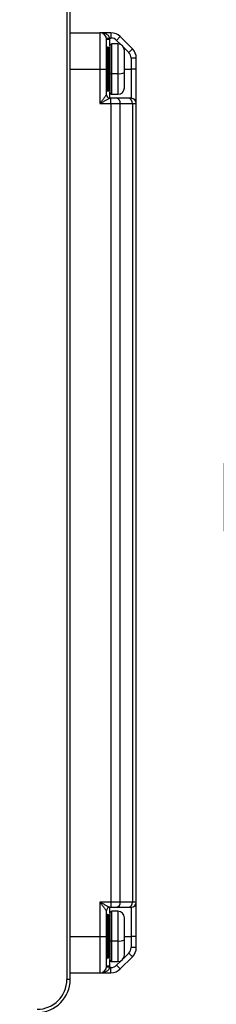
# Model space of a CAD drawing. Header units: millimetres. Extents: x 0 to 838, y 0 to 648.
# Tile 41 of 63: x 622 to 652, y 133 to 282. Entities that reach past the tile are written whole.
import ezdxf

# ---------------------------------------------------------------- set-up
doc = ezdxf.new("R2010")
doc.units = ezdxf.units.MM
doc.header["$LTSCALE"] = 3
doc.layers.add('DIMENSIONS', color=140, linetype='Continuous', lineweight=25)
doc.styles.add('SLDTEXTSTYLE0', font='TXT', dxfattribs={"width": 0.7})
doc.dimstyles.new('SLDDIMSTYLE2', dxfattribs={"dimtxt": 6.474023, "dimasz": 9.906, "dimexe": 0, "dimexo": 0.0625, "dimgap": 1.618506, "dimtad": 0, "dimtih": 1, "dimtoh": 1, "dimdec": 1, "dimrnd": 1e-09, "dimzin": 12, "dimdsep": 46, "dimtxsty": 'SLDTEXTSTYLE0', "dimsah": 1, "dimcen": 0.09, "dimadec": 0, "dimazin": 3, "dimtfac": 1, "dimtdec": 1, "dimtofl": 0, "dimtmove": 0, "dimatfit": 3, "dimfxl": 0, "dimfrac": 2, "dimtolj": 1, "dimtzin": 12, "dimarcsym": 0})

# ---------------------------------------------------------------- blocks, each defined once
blk = doc.blocks.new('_D_20')
at = {"layer": 'DIMENSIONS'}
for p, q in [((628.22, 291.67), (674.09, 291.67)), ((664.56, 291.67), (664.56, 226.38)), ((654.94, 214.65), (652.77, 214.65)), ((652.77, 214.65), (652.77, 204.36)), ((674.18, 214.65), (676.36, 214.65)), ((676.36, 214.65), (676.36, 204.36)), ((652.77, 204.36), (654.94, 204.36)), ((676.36, 204.36), (674.18, 204.36)), ((664.56, 124.17), (664.56, 202.91)), ((625.64, 124.17), (674.09, 124.17))]:
    blk.add_line(p, q, dxfattribs=at)
for points in [[(664.56, 291.67), (663.04, 281.76), (666.09, 281.76)], [(664.56, 124.17), (666.09, 134.07), (663.04, 134.07)]]:
    blk.add_solid(points, dxfattribs=at)
at = {"layer": 'DIMENSIONS', "char_height": 6.35, "attachment_point": 1, "style": 'SLDTEXTSTYLE0'}
for s, insert in [('167.5', (652.25, 224.28)), ('6.59', (654.94, 212.54))]:
    blk.add_mtext(s, dxfattribs=dict(at, insert=insert))

msp = doc.modelspace()

# ---------------------------------------------------------------- linework, layer by layer
for p, q in [((628.974732, 330.165646), (628.974732, 136.665646)), ((629.474732, 136.665646), (629.474732, 330.165646)), ((629.474732, 279.665646), (633.974732, 279.665646)), ((633.974732, 279.665646), (633.974732, 274.165646)), ((635.646305, 279.665646), (633.974732, 279.665646)), ((635.646305, 279.665646), (635.646305, 278.865646)), ((635.461339, 278.865646), (634.965803, 278.798979)), ((634.974732, 274.165646), (634.974732, 278.665646)), ((635.474732, 278.665646), (634.974732, 278.665646)), ((635.461339, 278.865646), (635.646305, 278.865646)), ((635.474732, 277.665646), (635.474732, 278.665646)), ((637.060518, 279.079859), (636.494833, 278.514174)), ((636.494833, 278.514174), (637.180964, 277.828043)), ((638.888946, 277.251432), (637.060518, 279.079859)), ((635.274732, 277.415646), (635.174732, 277.415646)), ((635.174732, 274.165646), (635.174732, 277.415646)), ((635.274732, 277.415646), (635.274732, 274.165646)), ((635.474732, 277.665646), (635.474732, 273.547499)), ((636.674732, 277.965646), (635.774732, 277.965646)), ((635.774732, 273.494515), (635.774732, 277.965646)), ((636.674732, 277.965646), (636.674732, 273.494515)), ((637.53713, 277.471877), (638.32326, 276.685747)), ((637.674732, 273.671128), (637.674732, 276.965646)), ((638.888946, 277.251432), (638.32326, 276.685747)), ((638.674732, 275.837218), (638.674732, 274.165646)), ((639.474732, 275.837218), (638.674732, 275.837218)), ((639.474732, 274.165646), (639.474732, 275.837218)), ((629.474732, 274.165646), (633.974732, 274.165646)), ((633.974732, 274.165646), (633.974732, 268.965646)), ((633.974732, 274.165646), (634.974732, 274.165646)), ((634.974732, 270.265646), (634.974732, 274.165646)), ((635.174732, 274.165646), (634.974732, 274.165646)), ((635.274732, 274.165646), (635.174732, 274.165646)), ((635.174732, 270.915646), (635.174732, 274.165646)), ((635.274732, 274.165646), (635.474732, 274.165646)), ((635.274732, 274.165646), (635.274732, 270.915646)), ((637.674732, 275.075908), (637.679215, 275.075908)), ((637.674732, 274.165646), (638.674732, 274.165646)), ((637.674732, 271.365646), (637.674732, 273.671128)), ((638.674732, 274.165646), (638.674732, 269.765646)), ((639.474732, 274.165646), (638.674732, 274.165646)), ((639.474732, 268.965646), (639.474732, 274.165646)), ((635.474732, 273.547499), (635.474732, 270.665646)), ((635.774732, 273.494515), (636.674732, 273.494515)), ((635.774732, 270.365646), (635.774732, 273.494515)), ((636.674732, 273.494515), (636.674732, 270.365646)), ((637.679215, 273.255383), (637.674732, 273.255383)), ((635.174732, 270.915646), (635.274732, 270.915646)), ((634.974732, 270.265646), (634.965803, 270.265646)), ((635.646305, 269.765646), (635.461339, 269.765646)), ((635.474732, 269.765646), (635.474732, 270.665646)), ((635.646305, 268.965646), (635.646305, 269.765646)), ((636.494833, 269.765646), (635.646305, 269.765646)), ((635.774732, 270.365646), (636.674732, 270.365646)), ((638.32326, 269.765646), (636.494833, 269.765646)), ((638.674732, 269.765646), (638.32326, 269.765646)), ((633.974732, 268.965646), (635.646305, 268.965646)), ((635.646305, 268.965646), (635.646305, 148.365646)), ((635.646305, 268.965646), (637.060518, 268.965646)), ((637.060518, 148.365646), (637.060518, 268.965646)), ((637.060518, 268.965646), (638.888946, 268.965646)), ((638.888946, 268.965646), (638.888946, 148.365646)), ((638.888946, 268.965646), (639.474732, 268.965646)), ((639.474732, 148.365646), (639.474732, 268.965646)), ((635.646305, 148.365646), (633.974732, 148.365646)), ((633.974732, 148.365646), (633.974732, 143.165646)), ((635.461339, 147.565646), (635.646305, 147.565646)), ((635.474732, 146.665646), (635.474732, 147.565646)), ((635.646305, 148.365646), (635.646305, 147.565646)), ((637.060518, 148.365646), (635.646305, 148.365646)), ((635.646305, 147.565646), (636.494833, 147.565646)), ((636.494833, 147.565646), (638.32326, 147.565646)), ((638.888946, 148.365646), (637.060518, 148.365646)), ((638.32326, 147.565646), (638.674732, 147.565646)), ((638.674732, 147.565646), (638.674732, 143.165646)), ((639.474732, 148.365646), (638.888946, 148.365646)), ((639.474732, 143.165646), (639.474732, 148.365646)), ((634.965803, 147.065646), (634.974732, 147.065646)), ((634.974732, 143.165646), (634.974732, 147.065646)), ((635.274732, 146.415646), (635.174732, 146.415646)), ((635.174732, 143.165646), (635.174732, 146.415646)), ((635.274732, 146.415646), (635.274732, 143.165646)), ((635.474732, 146.665646), (635.474732, 142.547499)), ((636.674732, 146.965646), (635.774732, 146.965646)), ((635.774732, 142.494515), (635.774732, 146.965646)), ((636.674732, 146.965646), (636.674732, 142.494515)), ((637.674732, 142.671128), (637.674732, 145.965646)), ((629.474732, 143.165646), (633.974732, 143.165646)), ((633.974732, 143.165646), (634.974732, 143.165646)), ((633.974732, 143.165646), (633.974732, 137.665646)), ((634.974732, 138.665646), (634.974732, 143.165646)), ((634.974732, 143.165646), (635.174732, 143.165646)), ((635.274732, 143.165646), (635.174732, 143.165646)), ((635.174732, 139.915646), (635.174732, 143.165646)), ((635.274732, 143.165646), (635.474732, 143.165646)), ((635.274732, 143.165646), (635.274732, 139.915646)), ((637.674732, 144.075908), (637.679215, 144.075908)), ((637.674732, 143.165646), (638.674732, 143.165646)), ((639.474732, 143.165646), (638.674732, 143.165646)), ((638.674732, 143.165646), (638.674732, 141.494073)), ((639.474732, 141.494073), (639.474732, 143.165646)), ((635.474732, 142.547499), (635.474732, 139.665646)), ((635.774732, 142.494515), (636.674732, 142.494515)), ((635.774732, 139.365646), (635.774732, 142.494515)), ((636.674732, 142.494515), (636.674732, 139.365646)), ((637.674732, 140.365646), (637.674732, 142.671128)), ((637.679215, 142.255383), (637.674732, 142.255383)), ((639.474732, 141.494073), (638.674732, 141.494073)), ((635.174732, 139.915646), (635.274732, 139.915646)), ((637.060518, 138.251432), (638.888946, 140.079859)), ((638.32326, 140.645545), (637.53713, 139.859414)), ((638.888946, 140.079859), (638.32326, 140.645545)), ((635.461339, 138.465646), (634.965803, 138.532312)), ((635.474732, 138.665646), (634.974732, 138.665646)), ((635.646305, 138.465646), (635.461339, 138.465646)), ((635.474732, 138.665646), (635.474732, 139.665646)), ((635.646305, 137.665646), (635.646305, 138.465646)), ((635.774732, 139.365646), (636.674732, 139.365646)), ((637.180964, 139.503248), (636.494833, 138.817117)), ((637.060518, 138.251432), (636.494833, 138.817117)), ((629.474732, 137.665646), (633.974732, 137.665646)), ((633.974732, 137.665646), (635.646305, 137.665646)), ((629.474732, 136.665646), (628.974732, 136.665646))]:
    msp.add_line(p, q)
for centre, radius, start, end in [((633.974732, 278.665646), 1, 0, 90), ((635.646305, 277.665646), 2, 45, 90), ((633.974732, 278.665646), 1.5, 0, 7.66225566), ((635.646305, 277.665646), 1.2, 45, 90), ((635.174732, 277.615646), 0.2, 180, 270), ((635.274732, 277.215646), 0.2, 0, 90), ((635.774732, 277.665646), 0.3, 90, 180), ((636.674732, 276.965646), 1, 0, 90), ((637.474732, 275.837218), 1.2, 0, 45), ((637.474732, 275.837218), 2, 0, 45), ((636.916934, 275.042496), 1.566815, 261.10742391, 298.92440276), ((635.702071, 273.958909), 0.470044, 241.07559724, 278.89257609), ((635.174732, 270.715646), 0.2, 90, 180), ((635.274732, 271.115646), 0.2, 270, 0), ((636.674732, 271.365646), 1, 270, 0), ((635.463581, 270.263423), 0.497783, 179.74421702, 269.7419126), ((635.474732, 270.265646), 0.5, 180, 270), ((635.774732, 270.665646), 0.3, 180, 270), ((636.353412, 269.065646), 0.714143, 351.95053302, 78.57824634), ((638.181839, 269.065646), 0.714143, 351.95053302, 78.57824634), ((638.674732, 268.965646), 0.8, 0, 90), ((635.463581, 147.067868), 0.497783, 90.2580874, 180.25578298), ((635.474732, 147.065646), 0.5, 90, 180), ((636.353412, 148.265646), 0.714143, 281.42175366, 8.04946698), ((638.181839, 148.265646), 0.714143, 281.42175366, 8.04946698), ((638.674732, 148.365646), 0.8, 270, 0), ((635.174732, 146.615646), 0.2, 180, 270), ((635.274732, 146.215646), 0.2, 0, 90), ((635.774732, 146.665646), 0.3, 90, 180), ((636.674732, 145.965646), 1, 360, 90), ((635.702071, 142.958909), 0.470044, 241.07559724, 278.89257609), ((636.916934, 144.042496), 1.566815, 261.10742391, 298.92440276), ((637.474732, 141.494073), 1.2, 315, 0), ((637.474732, 141.494073), 2, 315, 0), ((635.174732, 139.715646), 0.2, 90, 180), ((635.274732, 140.115646), 0.2, 270, 0), ((636.674732, 140.365646), 1, 270, 0), ((633.974732, 138.665646), 1, 270, 0), ((633.974732, 138.665646), 1.5, 352.33774434, 0), ((635.774732, 139.665646), 0.3, 180, 270), ((635.646305, 139.665646), 1.2, 270, 315), ((635.646305, 139.665646), 2, 270, 315), ((624.474732, 136.665646), 4.5, 270, 0), ((624.474732, 136.665646), 5, 270, 0)]:
    msp.add_arc(centre, radius, start, end)
for points, knots in [([(635.461339, 278.865646), (635.44045, 278.929199), (635.395272, 279.066647), (635.202312, 279.295141), (634.861333, 279.528659), (634.54335, 279.564385), (634.368251, 279.584057)], [0, 0, 0, 0, 0.1307680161, 0.282816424, 0.6050799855, 1, 1, 1, 1]), ([(634.965803, 270.265646), (634.946473, 270.265645), (634.895815, 270.211442), (634.792476, 270.084268), (634.753277, 270.033934), (634.670392, 269.925103), (634.626293, 269.866087), (634.487014, 269.677605), (634.388413, 269.54159), (634.185094, 269.259411), (634.079371, 269.111766), (633.974732, 268.965646)], [0, 0, 0, 0, 0.25, 0.25, 0.375, 0.375, 0.5, 0.5, 0.75, 0.75, 1, 1, 1, 1]), ([(633.974732, 268.965646), (634.131692, 269.055567), (634.290276, 269.146424), (634.595253, 269.320073), (634.743156, 269.403774), (634.952074, 269.519764), (635.018222, 269.556081), (635.142549, 269.623054), (635.201348, 269.654028), (635.356356, 269.73229), (635.432341, 269.765646), (635.461339, 269.765646)], [0, 0, 0, 0, 0.25, 0.25, 0.5, 0.5, 0.625, 0.625, 0.75, 0.75, 1, 1, 1, 1]), ([(633.974732, 148.365646), (634.079371, 148.219525), (634.185094, 148.07188), (634.388413, 147.789701), (634.487014, 147.653686), (634.626293, 147.465204), (634.670392, 147.406188), (634.753277, 147.297357), (634.792476, 147.247023), (634.895815, 147.119849), (634.946473, 147.065646), (634.965803, 147.065646)], [0, 0, 0, 0, 0.25, 0.25, 0.5, 0.5, 0.625, 0.625, 0.75, 0.75, 1, 1, 1, 1]), ([(635.461339, 147.565646), (635.432341, 147.565646), (635.356356, 147.599001), (635.201348, 147.677263), (635.142549, 147.708237), (635.018222, 147.77521), (634.952074, 147.811527), (634.743156, 147.927517), (634.595253, 148.011218), (634.290276, 148.184867), (634.131692, 148.275724), (633.974732, 148.365646)], [0, 0, 0, 0, 0.25, 0.25, 0.375, 0.375, 0.5, 0.5, 0.75, 0.75, 1, 1, 1, 1]), ([(634.368251, 137.747234), (634.543349, 137.766907), (634.861332, 137.802633), (635.20232, 138.036149), (635.395269, 138.264652), (635.44045, 138.402098), (635.461339, 138.465646)], [0, 0, 0, 0, 0.3949203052, 0.7171841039, 0.8692420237, 1, 1, 1, 1])]:
    msp.add_open_spline(points, degree=3, knots=knots)

# ---------------------------------------------------------------- dimensions: what is measured, and where the dimension line sits
at = {"layer": 'DIMENSIONS'}
dim = msp.add_linear_dim(base=(664.562943, 291.665646), p1=(621.828946, 124.165646), p2=(624.414732, 291.665646), angle=90, dimstyle='SLDDIMSTYLE2', dxfattribs=at)
dim.commit()
dim.dimension.update_dxf_attribs({"geometry": '_D_20', "text_midpoint": (664.562943, 214.646089), "dimtype": 160})

doc.saveas('drawing.dxf')
